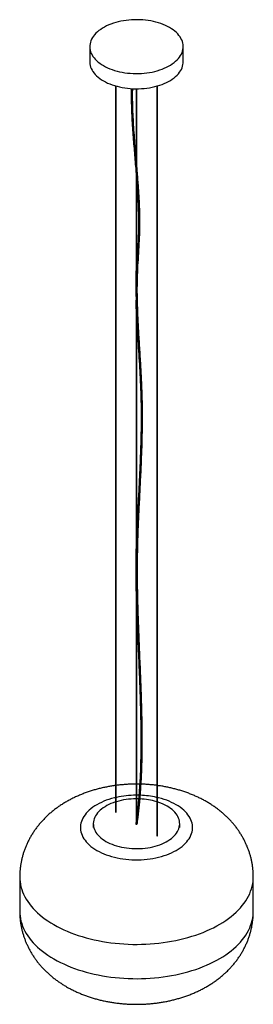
# Paper-space layout '_Isométrica' of a CAD drawing. Header units: millimetres. Extents: x -250 to 250, y -236 to 1875.
import ezdxf

# ---------------------------------------------------------------- set-up
doc = ezdxf.new("R2010")
doc.units = ezdxf.units.MM

psp = doc.layouts.new('_Isométrica')

# ---------------------------------------------------------------- linework, layer by layer
at = {"color": 7, "linetype": 'Continuous', "lineweight": 25}
for p, q in [((-100, 1816.8), (-100, 1784.1)), ((100, 1784.1), (100, 1816.8)), ((-45.2, 1732.6), (-45.2, 176.6)), ((-43.2, 176.6), (-43.2, 1732.1)), ((43.2, 1732.1), (43.2, 125.5)), ((45.2, 125.5), (45.2, 1732.6)), ((-1, 1726.4), (-1, 1568.7)), ((1, 1557.4), (1, 1726.4)), ((-1, 1545.6), (-1, 1316.1)), ((1, 1361.3), (1, 1519.8)), ((-1, 1278.5), (-1, 154.8)), ((1, 782.8), (1, 1222.5)), ((1, 170.1), (1, 596)), ((-92.5, 151.1), (-92.5, 142.9)), ((-0.7, 157.3), (-1.5, 151.3)), ((92.5, 142.9), (92.5, 151.1)), ((-250, 36.7), (-250, -36.7)), ((250, -36.7), (250, 36.7))]:
    psp.add_line(p, q, dxfattribs=at)
at = {"color": 7, "linetype": 'Continuous', "lineweight": 25, "flags": 128}
for points in [[(-70.7, 1776), (-66.4, 1773.6), (-61.9, 1771.4), (-57.1, 1769.4), (-52.1, 1767.5), (-47, 1765.8), (-41.7, 1764.3), (-36.2, 1763), (-30.6, 1761.8), (-24.9, 1760.9), (-19.1, 1760.1), (-13.3, 1759.6), (-7.4, 1759.2), (-1.5, 1759.1), (4.4, 1759.1), (10.4, 1759.4), (16.2, 1759.8), (22, 1760.5), (27.8, 1761.3), (33.4, 1762.4), (39, 1763.6), (44.3, 1765.1), (49.6, 1766.7), (54.6, 1768.5), (59.5, 1770.4), (64.2, 1772.5), (68.6, 1774.8), (72.8, 1777.2), (76.7, 1779.8), (80.4, 1782.5), (83.8, 1785.3), (86.8, 1788.2), (89.6, 1791.2), (92.1, 1794.3), (94.2, 1797.5), (96.1, 1800.8), (97.5, 1804.1), (98.7, 1807.4), (99.5, 1810.8), (99.9, 1814.2), (100, 1817.7), (99.7, 1821.1), (99.1, 1824.5), (98.2, 1827.9), (96.8, 1831.2), (95.2, 1834.5), (93.2, 1837.7), (90.9, 1840.9), (88.3, 1843.9), (85.3, 1846.9), (82.1, 1849.8), (78.6, 1852.5), (74.8, 1855.1), (70.7, 1857.6), (66.4, 1860), (61.9, 1862.2), (57.1, 1864.2), (52.1, 1866.1), (47, 1867.8), (41.7, 1869.3), (36.2, 1870.6), (30.6, 1871.8), (24.9, 1872.7), (19.1, 1873.5), (13.3, 1874), (7.4, 1874.4), (1.5, 1874.5), (-4.4, 1874.5), (-10.4, 1874.2), (-16.2, 1873.8), (-22, 1873.1), (-27.8, 1872.3), (-33.4, 1871.2), (-39, 1870), (-44.3, 1868.5), (-49.6, 1866.9), (-54.6, 1865.2), (-59.5, 1863.2), (-64.2, 1861.1), (-68.6, 1858.8), (-72.8, 1856.4), (-76.7, 1853.8), (-80.4, 1851.1), (-83.8, 1848.3), (-86.8, 1845.4), (-89.6, 1842.4), (-92.1, 1839.3), (-94.2, 1836.1), (-96.1, 1832.8), (-97.5, 1829.5), (-98.7, 1826.2), (-99.5, 1822.8), (-99.9, 1819.4), (-100, 1815.9), (-99.7, 1812.5), (-99.1, 1809.1), (-98.2, 1805.8), (-96.8, 1802.4), (-95.2, 1799.1), (-93.2, 1795.9), (-90.9, 1792.8), (-88.3, 1789.7), (-85.3, 1786.7), (-82.1, 1783.8), (-78.6, 1781.1), (-74.8, 1778.5), (-70.7, 1776)], [(-100, 1784.1), (-100, 1783.3), (-99.7, 1779.9), (-99.1, 1776.5), (-98.2, 1773.1), (-96.8, 1769.8), (-95.2, 1766.5), (-93.2, 1763.2), (-90.9, 1760.1), (-88.3, 1757), (-85.3, 1754.1), (-82.1, 1751.2), (-78.6, 1748.4), (-74.8, 1745.8), (-70.7, 1743.3)], [(-70.7, 1743.3), (-66.4, 1741), (-61.9, 1738.8), (-57.1, 1736.7), (-52.1, 1734.9), (-47, 1733.2), (-41.7, 1731.7), (-36.2, 1730.3), (-30.6, 1729.2), (-24.9, 1728.2), (-19.1, 1727.5), (-13.3, 1726.9), (-7.4, 1726.6), (-1.5, 1726.4), (4.4, 1726.5), (10.4, 1726.7), (16.2, 1727.2), (22, 1727.8), (27.8, 1728.7), (33.4, 1729.7), (39, 1731), (44.3, 1732.4), (49.6, 1734), (54.6, 1735.8), (59.5, 1737.7), (64.2, 1739.9), (68.6, 1742.1), (72.8, 1744.5), (76.7, 1747.1), (80.4, 1749.8), (83.8, 1752.6), (86.8, 1755.5), (89.6, 1758.5), (92.1, 1761.7), (94.2, 1764.8), (96.1, 1768.1), (97.5, 1771.4), (98.7, 1774.8), (99.5, 1778.2), (99.9, 1781.6), (100, 1784.1)], [(5.2, 212.1), (3.2, 212.1), (1, 212.2)], [(-45.2, 207.1), (-47.4, 206.5), (-53.3, 205), (-59.1, 203.2), (-64.6, 201.3), (-70, 199.2), (-75.2, 196.9), (-80.1, 194.5), (-84.9, 191.9), (-89.3, 189.2), (-93.5, 186.3), (-97.5, 183.3), (-101.1, 180.2), (-104.5, 177), (-107.5, 173.7), (-110.2, 170.3), (-112.6, 166.8), (-114.7, 163.2), (-116.5, 159.6), (-117.9, 155.9), (-118.9, 152.2), (-119.6, 148.5), (-120, 144.8), (-120, 141), (-119.6, 137.3), (-118.9, 133.5), (-117.9, 129.8), (-116.5, 126.2), (-114.7, 122.6), (-112.6, 119), (-110.2, 115.5), (-107.5, 112.1), (-104.5, 108.8), (-101.1, 105.6), (-97.5, 102.5), (-93.5, 99.5), (-89.3, 96.6), (-84.9, 93.9)], [(-45.2, 197.7), (-49.9, 196), (-54.6, 194.2), (-59.1, 192.1), (-63.4, 190), (-67.4, 187.6), (-71.2, 185.2), (-74.7, 182.6), (-77.9, 179.9), (-80.8, 177), (-83.4, 174.1), (-85.7, 171.1), (-87.7, 168), (-89.3, 164.9), (-90.7, 161.7), (-91.6, 158.4), (-92.2, 155.2), (-92.5, 151.9), (-92.4, 148.6), (-92, 145.3), (-91.2, 142.1), (-90, 138.8), (-88.6, 135.7), (-86.8, 132.5), (-84.6, 129.5), (-82.2, 126.5), (-79.4, 123.7), (-76.3, 120.9), (-72.9, 118.2), (-69.3, 115.7), (-65.4, 113.3)], [(-84.9, 93.9), (-80.1, 91.3), (-75.2, 88.9), (-70, 86.6), (-64.6, 84.5), (-59.1, 82.6), (-53.3, 80.8), (-47.4, 79.3), (-41.4, 77.9), (-35.2, 76.7), (-29, 75.7), (-22.6, 74.9), (-16.2, 74.3), (-9.7, 73.8), (-3.2, 73.6), (3.2, 73.6), (9.7, 73.8), (16.2, 74.3), (22.6, 74.9), (29, 75.7), (35.2, 76.7), (41.4, 77.9), (47.4, 79.3), (53.3, 80.8), (59.1, 82.6), (64.6, 84.5), (70, 86.6), (75.2, 88.9), (80.1, 91.3), (84.9, 93.9), (89.3, 96.6), (93.5, 99.5), (97.5, 102.5), (101.1, 105.6), (104.5, 108.8), (107.5, 112.1), (110.2, 115.5), (112.6, 119), (114.7, 122.6), (116.5, 126.2), (117.9, 129.8), (118.9, 133.5), (119.6, 137.3), (120, 141), (120, 144.8), (119.6, 148.5), (118.9, 152.2), (117.9, 155.9), (116.5, 159.6), (114.7, 163.2), (112.6, 166.8), (110.2, 170.3), (107.5, 173.7), (104.5, 177), (101.1, 180.2), (97.5, 183.3), (93.5, 186.3), (89.3, 189.2), (84.9, 191.9), (80.1, 194.5), (75.2, 196.9), (70, 199.2), (64.6, 201.3), (59.1, 203.2), (53.3, 205), (47.4, 206.5), (45.2, 207.1)], [(-65.4, 113.3), (-61.3, 111), (-56.9, 108.9), (-52.3, 107), (-47.5, 105.2), (-42.5, 103.6), (-37.4, 102.2), (-32.1, 101), (-26.7, 99.9), (-21.2, 99.1), (-15.6, 98.4), (-10, 98), (-4.3, 97.7), (1.4, 97.7), (7.1, 97.8), (12.8, 98.2), (18.4, 98.7), (23.9, 99.5), (29.4, 100.4), (34.7, 101.6), (40, 102.9), (45, 104.4), (49.9, 106.1), (54.6, 108), (59.1, 110), (63.4, 112.2), (67.4, 114.5), (71.2, 116.9), (74.7, 119.5), (77.9, 122.3), (80.8, 125.1), (83.4, 128), (85.7, 131), (87.7, 134.1), (89.3, 137.2), (90.7, 140.4), (91.6, 143.7), (92.2, 147), (92.5, 150.2), (92.4, 153.5), (92, 156.8), (91.2, 160.1), (90, 163.3), (88.6, 166.5), (86.8, 169.6), (84.6, 172.6), (82.2, 175.6), (79.4, 178.5), (76.3, 181.2), (72.9, 183.9), (69.3, 186.4), (65.4, 188.8), (61.3, 191.1), (56.9, 193.2), (52.3, 195.1), (47.5, 196.9), (45.2, 197.7)], [(4.6, 204.4), (4.3, 204.4), (1, 204.5)], [(-45.2, 176.6), (-45.1, 176.4), (-44.9, 176.2)], [(-44.9, 176.2), (-44.6, 176), (-44.2, 176), (-43.8, 176), (-43.5, 176.2), (-43.3, 176.4), (-43.2, 176.6)], [(43.2, 125.5), (43.3, 125.3), (43.5, 125.1)], [(43.5, 125.1), (43.8, 125), (44.2, 125), (44.6, 125), (44.9, 125.1), (45.1, 125.3), (45.2, 125.5)], [(-250, 36.7), (-249.9, 32), (-249.4, 26.6), (-248.5, 21.2), (-247.3, 15.8), (-245.8, 10.4), (-243.9, 5.1), (-241.7, -0.2), (-239.1, -5.4), (-236.2, -10.6), (-232.9, -15.7), (-229.4, -20.7), (-225.5, -25.6), (-221.2, -30.5), (-216.7, -35.2), (-211.9, -39.9), (-206.7, -44.4), (-201.3, -48.9), (-195.6, -53.2), (-189.6, -57.3), (-183.3, -61.4), (-176.8, -65.3)], [(-176.8, -65.3), (-170, -69.1), (-163, -72.7), (-155.7, -76.2), (-148.3, -79.5), (-140.6, -82.6), (-132.7, -85.6), (-124.7, -88.4), (-116.4, -91), (-108, -93.4), (-99.5, -95.7), (-90.8, -97.7), (-81.9, -99.6), (-73, -101.3), (-63.9, -102.8), (-54.8, -104.1), (-45.6, -105.2), (-36.3, -106), (-27, -106.7), (-17.6, -107.2), (-8.2, -107.5), (1.2, -107.6), (10.6, -107.4), (20, -107.1), (29.3, -106.6), (38.6, -105.8), (47.9, -104.9), (57.1, -103.8), (66.2, -102.4), (75.2, -100.9), (84.2, -99.2), (92.9, -97.2), (101.6, -95.1), (110.1, -92.8), (118.5, -90.3), (126.7, -87.7), (134.7, -84.8), (142.5, -81.8), (150.2, -78.6), (157.6, -75.3), (164.8, -71.8), (171.7, -68.1), (178.4, -64.3), (184.9, -60.4), (191.1, -56.3), (197, -52.1), (202.7, -47.8), (208, -43.3), (213.1, -38.7), (217.9, -34), (222.3, -29.3), (226.5, -24.4), (230.3, -19.4), (233.8, -14.4), (237, -9.3), (239.8, -4.1), (242.3, 1.1), (244.4, 6.4), (246.2, 11.8), (247.7, 17.1), (248.8, 22.5), (249.5, 27.9), (249.9, 33.4), (250, 36.7)], [(-250, -36.7), (-249.9, -41.5), (-249.4, -46.9), (-248.5, -52.3), (-247.3, -57.7), (-245.8, -63.1), (-243.9, -68.4), (-241.7, -73.7), (-239.1, -78.9), (-236.2, -84), (-232.9, -89.1), (-229.4, -94.2), (-225.5, -99.1), (-221.2, -104), (-216.7, -108.7), (-211.9, -113.4), (-206.7, -117.9), (-201.3, -122.3), (-195.6, -126.7), (-189.6, -130.8), (-183.3, -134.9), (-176.8, -138.8)], [(-176.8, -138.8), (-170, -142.6), (-163, -146.2), (-155.7, -149.6), (-148.3, -152.9), (-140.6, -156.1), (-132.7, -159), (-124.7, -161.8), (-116.4, -164.5), (-108, -166.9), (-99.5, -169.2), (-90.8, -171.2), (-81.9, -173.1), (-73, -174.8), (-63.9, -176.3), (-54.8, -177.6), (-45.6, -178.6), (-36.3, -179.5), (-27, -180.2), (-17.6, -180.7), (-8.2, -181), (1.2, -181.1), (10.6, -180.9), (20, -180.6), (29.3, -180.1), (38.6, -179.3), (47.9, -178.4), (57.1, -177.3), (66.2, -175.9), (75.2, -174.4), (84.2, -172.6), (92.9, -170.7), (101.6, -168.6), (110.1, -166.3), (118.5, -163.8), (126.7, -161.2), (134.7, -158.3), (142.5, -155.3), (150.2, -152.1), (157.6, -148.8), (164.8, -145.3), (171.7, -141.6), (178.4, -137.8), (184.9, -133.9), (191.1, -129.8), (197, -125.6), (202.7, -121.2), (208, -116.8), (213.1, -112.2), (217.9, -107.5), (222.3, -102.7), (226.5, -97.9), (230.3, -92.9), (233.8, -87.9), (237, -82.8), (239.8, -77.6), (242.3, -72.3), (244.4, -67.1), (246.2, -61.7), (247.7, -56.4), (248.8, -51), (249.5, -45.6), (249.9, -40.1), (250, -36.7)]]:
    psp.add_lwpolyline(points, dxfattribs=at)
at = {"color": 7, "linetype": 'Continuous', "lineweight": 25}
for centre, radius, start, end in [((-0.4, 12.9), 199.3, 90.1626, 102.391), ((0.6, 14.1), 198, 77.5913, 87.8211), ((-0.7, 55.4), 149, 90.1033, 106.5525), ((1.3, 58), 146.4, 73.3502, 87.5338), ((-0.6, 151.2), 0.868, 174.9133, 239.4941)]:
    psp.add_arc(centre, radius, start, end, dxfattribs=at)
for points, knots in [([(-11.1, 1726.9), (-11.2, 1722.2), (-11.4, 1711.8), (-11.1, 1694.4), (-10.5, 1674.5), (-9.4, 1653.4), (-7.6, 1626.5), (-5, 1593.7), (-2.4, 1563.5), (-1, 1546.1), (-0.7, 1541.5)], [0, 0, 0, 0, 0.078633, 0.174668, 0.289024, 0.403405, 0.517806, 0.72213, 0.926478, 1, 1, 1, 1]), ([(-1, 1582.2), (-1.8, 1591.6), (-3.2, 1608.4), (-5.1, 1632.8), (-6.5, 1655.2), (-7.6, 1677.4), (-8.2, 1695.7), (-8.3, 1709.9), (-8.3, 1717.8), (-8.2, 1723.1), (-8.2, 1725.3), (-8.1, 1726.4), (-8.1, 1726.6)], [0, 0, 0, 0, 0.190341, 0.344262, 0.49817, 0.652055, 0.80591, 0.881478, 0.953181, 0.974673, 0.995668, 1, 1, 1, 1]), ([(-1, 1568.7), (-1, 1566.2), (-0.9, 1562.9), (-0.5, 1558.9), (-0.2, 1557.2), (0.2, 1556.3), (0.4, 1556.1), (0.6, 1556), (0.7, 1556), (0.7, 1556.1), (0.8, 1556.2), (0.9, 1556.3), (1, 1556.7), (1, 1557.1), (1, 1557.4), (1, 1557.4)], [0, 0, 0, 0, 0.522493, 0.677759, 0.834263, 0.873236, 0.892797, 0.90071, 0.908696, 0.914603, 0.9205, 0.929313, 0.944989, 0.991832, 1, 1, 1, 1]), ([(-0.7, 1541.5), (0, 1533.4), (1.3, 1516.6), (2.9, 1491.5), (4, 1466.3), (4.5, 1441.5), (4.1, 1417.1), (3, 1393.2), (1.5, 1369.5), (0.3, 1352.3), (0, 1342.8), (-0.1, 1341.2)], [0, 0, 0, 0, 0.1173845, 0.2401508, 0.3628953, 0.4856066, 0.6082913, 0.7310518, 0.8538613, 0.9766643, 1, 1, 1, 1]), ([(1.5, 150.8), (1.9, 154), (2.8, 160.1), (3.9, 168.7), (4.8, 176.4), (5.5, 183.1), (6.1, 188.5), (6.5, 192.9), (6.9, 196.4), (7.2, 199.9), (7.5, 203.5), (8.1, 211.3), (9.1, 223.4), (10.4, 244.4), (11.5, 270), (12.3, 302.4), (12.4, 337.1), (12, 374.1), (11, 415.5), (9.3, 461.5), (7.2, 511.8), (5.2, 562.2), (3.4, 610.5), (2.3, 656.8), (2, 701), (2.6, 744.5), (4, 787.6), (6, 830.3), (8.1, 872.9), (10.2, 915.6), (11.8, 955.8), (12.7, 993.8), (13, 1029.4), (12.5, 1065.5), (11, 1102.1), (9, 1139), (6.6, 1176), (4.6, 1210.3), (3, 1241.8), (2, 1270.5), (1.6, 1298.8), (2.1, 1326.6), (3.5, 1353.9), (5.2, 1380.9), (6.7, 1406.1), (7.4, 1429.8), (7.4, 1451.9), (6.7, 1474.3), (5.6, 1496.9), (3.9, 1522.1), (2.3, 1542.6), (1.2, 1555.5), (1, 1558.3)], [0, 0, 0, 0, 0.007411, 0.014047, 0.019914, 0.025014, 0.02935, 0.032221, 0.034817, 0.037434, 0.040077, 0.042743, 0.054911, 0.067169, 0.089061, 0.110954, 0.137018, 0.163084, 0.189151, 0.224064, 0.258978, 0.293892, 0.328807, 0.35998, 0.391152, 0.422323, 0.453496, 0.48467, 0.515844, 0.547018, 0.578189, 0.603579, 0.628966, 0.654352, 0.679741, 0.705133, 0.730529, 0.755924, 0.775877, 0.795828, 0.815776, 0.835719, 0.85567, 0.87563, 0.895586, 0.911225, 0.926859, 0.942492, 0.958129, 0.97377, 0.994254, 1, 1, 1, 1]), ([(-0.9, 1318.7), (-0.5, 1317.1), (0, 1315.2), (-0.4, 1312.4), (-0.5, 1311.6), (-0.6, 1311.2), (-0.7, 1311.1), (-0.7, 1311.1), (-0.7, 1311.1), (-0.7, 1311.1), (-0.7, 1311.1), (-0.7, 1311.1), (-0.8, 1311.1), (-0.8, 1311.3), (-1, 1312.2), (-1.1, 1316.3), (-0.9, 1321.8), (-0.7, 1329.9), (-0.4, 1336.4), (-0.1, 1341.2), (0, 1342.7)], [0, 0, 0, 0, 0.1457568, 0.1721386, 0.1986614, 0.1999503, 0.2012563, 0.2017636, 0.2022758, 0.2026066, 0.2029377, 0.2034039, 0.2042786, 0.2080808, 0.2230901, 0.2828697, 0.5217593, 0.6438511, 0.8880422, 1, 1, 1, 1]), ([(-1, 1318.5), (-1.1, 1310.3), (-1.4, 1295.3), (-1.1, 1280), (-0.9, 1273)], [0, 0, 0, 0, 0.545544, 1, 1, 1, 1]), ([(-0.1, 1248), (0.4, 1246.2), (1.2, 1243.4), (0.9, 1239.7), (0.8, 1238.2), (0.8, 1237.8), (0.8, 1237.6), (0.7, 1237.6), (0.7, 1237.5), (0.7, 1237.5), (0.7, 1237.5), (0.7, 1237.5), (0.7, 1237.5), (0.7, 1237.5), (0.6, 1237.5), (0.6, 1237.8), (0.4, 1238.7), (0.1, 1242.6), (-0.3, 1250.9), (-0.7, 1261.8), (-0.9, 1269.9), (-0.9, 1273.2)], [0, 0, 0, 0, 0.136164, 0.20664, 0.224264, 0.22867, 0.230875, 0.231979, 0.232426, 0.232876, 0.233087, 0.233299, 0.23349, 0.233805, 0.234608, 0.237718, 0.250048, 0.299221, 0.495773, 0.787593, 1, 1, 1, 1]), ([(-0.2, 1250.1), (-0.1, 1245.7), (0.4, 1231.7), (1.7, 1207.9), (3.4, 1178.9), (5.3, 1149.8), (7.1, 1119.8), (8.6, 1088.9), (9.6, 1057.5), (10, 1026.4), (9.7, 995.6), (9, 961.5), (7.6, 924.2), (5.7, 883.6), (3.6, 843.2), (1.7, 802.6), (0.3, 769.7), (-0.1, 750.2), (-0.2, 744.4)], [0, 0, 0, 0, 0.025801, 0.081308, 0.136821, 0.192337, 0.247853, 0.308917, 0.369969, 0.431021, 0.492077, 0.553135, 0.635557, 0.71798, 0.800404, 0.882825, 0.965243, 1, 1, 1, 1]), ([(-0.2, 640.3), (0.3, 638.7), (1.4, 635.3), (0.9, 628.7), (0.9, 623.7), (0.8, 620.8), (0.8, 620.1), (0.7, 620), (0.7, 620), (0.7, 620), (0.7, 620), (0.7, 620), (0.7, 620), (0.7, 620), (0.6, 620.2), (0.5, 620.8), (0.3, 623.4), (-0.1, 634), (-0.5, 651.8), (-0.8, 671.4), (-0.9, 688.4), (-0.9, 703.8), (-0.7, 721.5), (-0.5, 736.6), (-0.2, 745.8), (-0.1, 748.9)], [0, 0, 0, 0, 0.037786, 0.081417, 0.125059, 0.135972, 0.137338, 0.137681, 0.137767, 0.137807, 0.137847, 0.137883, 0.137945, 0.138107, 0.138752, 0.14131, 0.151515, 0.192309, 0.355457, 0.50633, 0.581767, 0.694059, 0.815977, 0.937895, 1, 1, 1, 1]), ([(-0.2, 640.1), (0.1, 627.3), (0.7, 601.2), (2.2, 561.5), (3.8, 521.2), (5.5, 480.9), (7.1, 440.7), (8.4, 400.7), (9.2, 360.8), (9.4, 324.9), (9.1, 292.7), (8.3, 264.4), (7.2, 242.2), (6.2, 226.3), (5.7, 218.7), (5.3, 213.6), (5.1, 210.8), (4.9, 208.1), (4.6, 205.1), (4.3, 201.5), (3.9, 196.9), (3.3, 191.3), (2.7, 184.8), (1.9, 177.5), (0.9, 169.4), (0.1, 162.6), (-0.5, 158.5), (-0.7, 157.3)], [0, 0, 0, 0, 0.078367, 0.159685, 0.241005, 0.322327, 0.403649, 0.484971, 0.566291, 0.647609, 0.70724, 0.766868, 0.826494, 0.848454, 0.869288, 0.875534, 0.881637, 0.887595, 0.89363, 0.900679, 0.911298, 0.923743, 0.938019, 0.954129, 0.97208, 0.99188, 1, 1, 1, 1]), ([(-45.2, 232.9), (-46.4, 232.8), (-50.6, 232.2), (-57.8, 231), (-66.6, 229.4), (-75.4, 227.4), (-84.1, 225.2), (-92.7, 222.8), (-101.3, 220.1), (-109.8, 217.1), (-118.1, 213.8), (-126.4, 210.3), (-134.4, 206.6), (-142.4, 202.5), (-150.1, 198.2), (-157.6, 193.7), (-164.9, 189), (-171.9, 184), (-178.6, 178.8), (-185.1, 173.4), (-191.3, 167.8), (-197.2, 162), (-202.8, 156), (-208.2, 149.9), (-213.1, 143.6), (-217.8, 137.2), (-222.2, 130.7), (-226.3, 124), (-230, 117.3), (-233.4, 110.4), (-236.5, 103.4), (-239.3, 96.4), (-241.8, 89.2), (-243.9, 82), (-245.8, 74.8), (-247.3, 67.5), (-248.4, 60.2), (-249.3, 52.8), (-249.8, 45.5), (-250, 40.1), (-250, 37.2), (-250, 36.7)], [0, 0, 0, 0, 0.011494, 0.039376, 0.067353, 0.095433, 0.12362, 0.151917, 0.180319, 0.208817, 0.237394, 0.266025, 0.29467, 0.323287, 0.351834, 0.380265, 0.408537, 0.43661, 0.464451, 0.492035, 0.519345, 0.546371, 0.573111, 0.599568, 0.625751, 0.651672, 0.677344, 0.702782, 0.728003, 0.753022, 0.777856, 0.802519, 0.827028, 0.851396, 0.875639, 0.899769, 0.923801, 0.947746, 0.971618, 0.995429, 1, 1, 1, 1]), ([(-1, 236), (-2.1, 236), (-6.1, 236), (-13.1, 235.8), (-22.1, 235.3), (-31.1, 234.6), (-38.1, 233.9), (-42.1, 233.4), (-43.2, 233.2)], [0, 0, 0, 0, 0.07458, 0.286244, 0.498104, 0.710276, 0.922875, 1, 1, 1, 1]), ([(6.8, 235.9), (6.2, 236), (4.2, 236), (2.3, 236), (1, 236)], [0, 0, 0, 0, 0.346645, 1, 1, 1, 1]), ([(43.2, 233.2), (42.3, 233.3), (38.5, 233.9), (31.7, 234.6), (22.7, 235.3), (15.4, 235.7), (11.1, 235.8), (9.8, 235.8)], [0, 0, 0, 0, 0.079467, 0.347288, 0.614732, 0.881912, 1, 1, 1, 1]), ([(250, 36.7), (250, 37.6), (250, 40.9), (249.8, 46.6), (249.2, 53.9), (248.3, 61.2), (247.1, 68.4), (245.6, 75.5), (243.8, 82.6), (241.7, 89.6), (239.3, 96.5), (236.6, 103.3), (233.6, 110), (230.3, 116.6), (226.8, 123.1), (222.9, 129.5), (218.8, 135.8), (214.5, 141.9), (209.8, 147.9), (204.9, 153.7), (199.7, 159.4), (194.3, 164.9), (188.5, 170.3), (182.6, 175.5), (176.3, 180.6), (169.8, 185.5), (163.1, 190.1), (156.1, 194.6), (148.9, 198.9), (141.4, 203), (133.8, 206.9), (125.9, 210.5), (117.9, 213.9), (109.7, 217.1), (101.4, 220), (93, 222.7), (84.4, 225.1), (75.8, 227.3), (67.1, 229.3), (58.3, 230.9), (51, 232.2), (46.6, 232.7), (45.2, 232.9)], [0, 0, 0, 0, 0.0082528, 0.0319944, 0.0557033, 0.0793915, 0.1030719, 0.1267574, 0.1504615, 0.1741982, 0.1979817, 0.2218272, 0.2457503, 0.2697671, 0.2938947, 0.3181505, 0.3425529, 0.3671201, 0.391871, 0.4168239, 0.4419965, 0.4674055, 0.4930651, 0.5189867, 0.5451776, 0.5716403, 0.5983709, 0.6253589, 0.6525867, 0.6800299, 0.7076581, 0.7354363, 0.7633275, 0.7912946, 0.8193004, 0.8473072, 0.8752912, 0.9032351, 0.9311274, 0.9589622, 0.9867386, 1, 1, 1, 1]), ([(-1.1, 150.4), (-0.9, 150.4), (-0.7, 150.3), (-0.1, 150.2), (0.4, 150.2), (0.8, 150.3), (1.2, 150.5), (1.4, 150.7), (1.5, 150.9), (1.5, 151)], [0, 0, 0, 0, 0.151079, 0.302186, 0.452475, 0.601102, 0.748212, 0.894608, 1, 1, 1, 1]), ([(-250, -36.7), (-250, -38.7), (-249.9, -43.1), (-249.5, -50), (-248.8, -57.3), (-247.8, -64.5), (-246.4, -71.7), (-244.8, -78.8), (-242.8, -85.8), (-240.6, -92.8), (-238.1, -99.7), (-235.2, -106.4), (-232.1, -113.1), (-228.7, -119.7), (-225, -126.1), (-221.1, -132.4), (-216.9, -138.6), (-212.4, -144.7), (-207.6, -150.6), (-202.5, -156.4), (-197.2, -162), (-191.6, -167.5), (-185.8, -172.8), (-179.7, -177.9), (-173.4, -182.9), (-166.7, -187.6), (-159.9, -192.2), (-154.2, -195.8), (-150.8, -197.7), (-149.8, -198.3)], [0, 0, 0, 0, 0.029575, 0.066137, 0.102657, 0.139154, 0.175648, 0.212159, 0.248709, 0.285319, 0.322012, 0.358812, 0.395742, 0.432829, 0.470099, 0.507579, 0.545299, 0.583285, 0.621568, 0.660175, 0.699133, 0.738465, 0.778193, 0.81833, 0.858885, 0.899858, 0.941237, 0.983002, 1, 1, 1, 1]), ([(-149.8, -198.3), (-148.2, -199.2), (-144.1, -201.6), (-137.3, -205.1), (-129.6, -208.9), (-121.6, -212.4), (-113.5, -215.7), (-105.3, -218.7), (-96.9, -221.5), (-88.4, -224), (-79.8, -226.3), (-71.1, -228.4), (-62.3, -230.2), (-53.5, -231.8), (-44.7, -233.1), (-35.8, -234.2), (-26.9, -235), (-17.9, -235.6), (-8.9, -235.9), (0, -236.1), (9, -235.9), (18, -235.6), (26.9, -235), (35.9, -234.1), (44.8, -233.1), (53.7, -231.7), (62.5, -230.2), (71.3, -228.3), (80.1, -226.3), (88.8, -223.9), (97.4, -221.3), (105.9, -218.5), (114.3, -215.4), (122.6, -212), (130.7, -208.3), (138.7, -204.4), (146.5, -200.3), (154.1, -195.8), (161.5, -191.2), (168.7, -186.3), (175.6, -181.2), (182.2, -175.9), (188.5, -170.4), (194.5, -164.7), (200.3, -158.8), (205.7, -152.8), (210.9, -146.6), (215.7, -140.2), (220.2, -133.7), (224.4, -127.1), (228.3, -120.4), (231.9, -113.6), (235.1, -106.6), (238.1, -99.6), (240.7, -92.5), (243, -85.4), (245, -78.1), (246.6, -70.9), (247.9, -63.6), (248.9, -56.2), (249.6, -48.9), (250, -42.4), (250, -38.3), (250, -36.7)], [0, 0, 0, 0, 0.011231, 0.028187, 0.045182, 0.062258, 0.079392, 0.096559, 0.113737, 0.130907, 0.148058, 0.165179, 0.182266, 0.199317, 0.216333, 0.233318, 0.250276, 0.267213, 0.284139, 0.30106, 0.317986, 0.334925, 0.351884, 0.368874, 0.385902, 0.402978, 0.420108, 0.437299, 0.454555, 0.471879, 0.489268, 0.506719, 0.524224, 0.54177, 0.559337, 0.576899, 0.59443, 0.611902, 0.629289, 0.646565, 0.663707, 0.680699, 0.697526, 0.714182, 0.730662, 0.746967, 0.763102, 0.779072, 0.794886, 0.810552, 0.826079, 0.841479, 0.856761, 0.871933, 0.887007, 0.90199, 0.916893, 0.931722, 0.946487, 0.961196, 0.975856, 0.990475, 1, 1, 1, 1])]:
    psp.add_open_spline(points, degree=3, knots=knots, dxfattribs=at)

doc.saveas('drawing.dxf')
